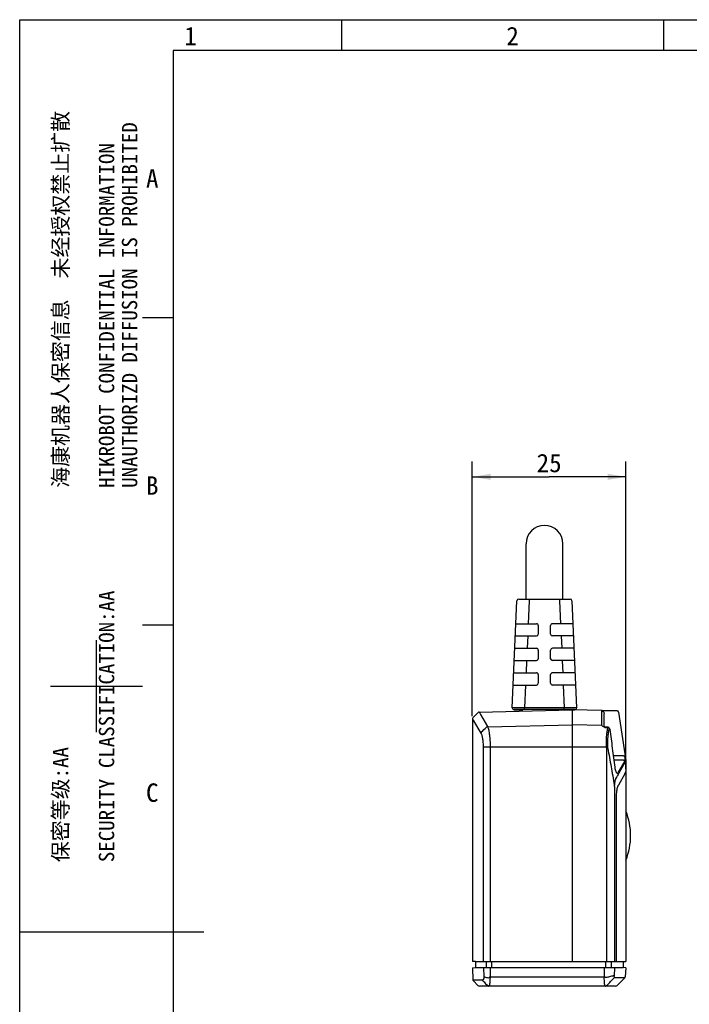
# Model space of a CAD drawing. Header units: millimetres. Extents: x 0 to 420, y 0 to 297.
# Tile 2 of 4: x 0 to 109, y 137 to 297. Entities that reach past the tile are written whole.
import ezdxf
from ezdxf.enums import TextEntityAlignment as Align

# ---------------------------------------------------------------- set-up
doc = ezdxf.new("R2010")
doc.units = ezdxf.units.MM
doc.header["$LTSCALE"] = 23.1
doc.layers.get('0').update_dxf_attribs({"linetype": 'CONTINUOUS'})
doc.layers.add('00_COMPONENTS', color=7, linetype='CONTINUOUS')
doc.layers.add('51__DRAFT_DIMS', color=7, linetype='CONTINUOUS')
doc.styles.get("Standard").update_dxf_attribs({"font": 'simfang.ttf'})
doc.styles.add('TEXTSTYLE_3', font='simfang.ttf')
doc.dimstyles.new('DIMSTYLE_5', dxfattribs={"dimtxt": 3, "dimasz": 3, "dimexe": 2.5, "dimexo": 0.5, "dimgap": 0.75, "dimtad": 1, "dimdec": 0, "dimdsep": 46, "dimtxsty": 'Standard', "dimblk": '_FILLED', "dimblk1": '_FILLED', "dimblk2": '_FILLED', "dimcen": 0.09, "dimclrt": 3, "dimazin": 2, "dimtp": 0.2, "dimtm": 0.2, "dimtfac": 1, "dimtdec": 0, "dimtofl": 0, "dimtmove": 0, "dimatfit": 3, "dimldrblk": '_FILLED', "dimfxl": 1, "dimtolj": 1, "dimarcsym": 0})

# ---------------------------------------------------------------- blocks, each defined once
blk = doc.blocks.new('_FILLED')
at = {"color": 0, "linetype": 'ByBlock'}
blk.add_solid([(0, 0), (-1, 0.167), (-1, -0.167)], dxfattribs=at)
blk = doc.blocks.new('*D7')
at = {"layer": '51__DRAFT_DIMS', "color": 4}
for p, q in [((73.77, 183.62), (73.77, 225.07)), ((98.81, 175), (98.81, 225.07)), ((73.77, 222.57), (86.29, 222.57)), ((98.81, 222.57), (86.29, 222.57))]:
    blk.add_line(p, q, dxfattribs=at)
at = {"layer": '51__DRAFT_DIMS', "color": 4, "xscale": 3, "yscale": 3, "zscale": 3, "rotation": 180}
blk.add_blockref('_FILLED', (73.77, 222.57), dxfattribs=at)
at = {"layer": '51__DRAFT_DIMS', "color": 4, "xscale": 3, "yscale": 3, "zscale": 3}
blk.add_blockref('_FILLED', (98.81, 222.57), dxfattribs=at)
at = {"layer": '51__DRAFT_DIMS', "color": 3}
blk.add_text('25', height=3, dxfattribs=at).set_placement((86.29, 223.32), align=Align.CENTER)

msp = doc.modelspace()

# ---------------------------------------------------------------- linework, layer by layer
at = {"color": 7}
for p, q in [((0, 0), (0, 297)), ((0, 297), (420, 297)), ((52.499, 291.996), (52.499, 296.996)), ((104.999, 291.996), (104.999, 296.996)), ((25, 292), (25, 5)), ((415, 292), (25, 292)), ((20, 248.497), (25, 248.497)), ((20, 198.497), (25, 198.497)), ((12.5, 180.998), (12.5, 195.997)), ((5, 188.497), (20, 188.497)), ((0, 148.5), (30, 148.5))]:
    msp.add_line(p, q, dxfattribs=at)
at = {"layer": '00_COMPONENTS', "color": 7}
for p, q in [((82.524, 202.661), (82.524, 211.661)), ((88.524, 202.661), (88.524, 211.661)), ((80.288, 184.975), (81.047, 202.375)), ((81.347, 202.661), (88.003, 202.662)), ((88.003, 202.662), (89.701, 202.661)), ((90.001, 202.375), (90.76, 184.975)), ((80.885, 198.661), (84.224, 198.662)), ((84.524, 198.362), (84.524, 196.962)), ((86.524, 196.962), (86.524, 198.362)), ((90.163, 198.661), (86.824, 198.662)), ((80.798, 196.661), (84.224, 196.662)), ((90.25, 196.661), (86.824, 196.662)), ((80.711, 194.661), (84.224, 194.662)), ((84.524, 194.362), (84.524, 192.962)), ((86.524, 192.962), (86.524, 194.362)), ((90.337, 194.661), (86.824, 194.662)), ((80.623, 192.661), (84.224, 192.662)), ((90.425, 192.661), (86.824, 192.662)), ((80.536, 190.661), (84.224, 190.662)), ((84.524, 190.362), (84.524, 188.962)), ((86.524, 188.962), (86.524, 190.362)), ((90.512, 190.661), (86.824, 190.662)), ((80.449, 188.661), (84.224, 188.662)), ((90.599, 188.661), (86.824, 188.662)), ((74.891, 184.257), (90.024, 184.654)), ((80.587, 184.662), (80.587, 184.661)), ((90.153, 184.662), (80.587, 184.662)), ((80.587, 184.661), (82.024, 184.661)), ((90.024, 184.661), (90.024, 143.659)), ((97.362, 184.461), (90.024, 184.654)), ((90.028, 184.661), (90.461, 184.661)), ((90.461, 184.662), (90.153, 184.662)), ((90.461, 184.661), (90.461, 184.662)), ((73.774, 183.116), (73.774, 143.685)), ((74.648, 184.149), (73.857, 183.323)), ((95.274, 181.906), (95.274, 184.018)), ((97.602, 184.248), (98.772, 176.372)), ((95.873, 181.796), (95.587, 181.805)), ((98.774, 176.345), (98.774, 174.637)), ((98.638, 174.192), (97.583, 172.356)), ((98.769, 174.576), (98.772, 174.6)), ((98.769, 174.559), (98.806, 174.559)), ((98.806, 174.559), (98.806, 143.659)), ((97.278, 143.659), (97.278, 170.533)), ((74.274, 143.659), (73.774, 143.685)), ((74.274, 143.659), (98.806, 143.659)), ((74.274, 143.659), (74.274, 142.659)), ((98.374, 143.659), (98.374, 142.659)), ((73.775, 142.633), (74.274, 142.659)), ((73.775, 142.633), (73.88, 140.64)), ((74.274, 142.659), (98.374, 142.659)), ((98.773, 142.638), (98.374, 142.659)), ((98.773, 142.638), (98.695, 141.152)), ((74.671, 139.763), (73.937, 140.511)), ((76.462, 139.659), (74.921, 139.659)), ((95.416, 139.659), (76.462, 139.659)), ((97.108, 139.659), (95.436, 139.659)), ((98.637, 141.021), (97.391, 139.776))]:
    msp.add_line(p, q, dxfattribs=at)
at = {"layer": '00_COMPONENTS', "color": 4}
for p, q in [((83.045, 202.375), (82.883, 198.662)), ((83.045, 202.662), (83.045, 202.375)), ((88.003, 202.662), (88.003, 202.375)), ((88.003, 202.375), (88.165, 198.662)), ((82.796, 196.662), (82.709, 194.662)), ((88.252, 196.662), (88.339, 194.662)), ((82.621, 192.662), (82.534, 190.662)), ((88.427, 192.662), (88.514, 190.662)), ((82.447, 188.662), (82.286, 184.975)), ((88.601, 188.662), (88.762, 184.975)), ((82.286, 184.662), (82.286, 184.975)), ((88.762, 184.975), (82.286, 184.975)), ((88.762, 184.662), (88.762, 184.975)), ((94.884, 182.177), (94.884, 184.407)), ((95.584, 184.502), (97.358, 184.456)), ((97.358, 184.456), (97.362, 184.461)), ((73.899, 183.025), (73.774, 183.116)), ((75.193, 180.861), (74.021, 182.868)), ((74.891, 184.257), (74.986, 184.123)), ((75.108, 183.895), (76.269, 181.909)), ((76.28, 181.888), (90.024, 182.214)), ((94.905, 182.098), (90.024, 182.214)), ((95.852, 181.722), (95.584, 181.731)), ((96.174, 181.429), (96.166, 181.428)), ((75.587, 143.659), (75.587, 178.589)), ((75.587, 178.589), (95.655, 178.589)), ((76.67, 178.589), (76.67, 143.659)), ((95.678, 143.659), (95.678, 178.177)), ((98.383, 177.135), (96.753, 177.135)), ((98.386, 176.455), (96.84, 176.455)), ((98.383, 177.135), (98.628, 177.171)), ((97.609, 174.499), (98.61, 176.238)), ((98.638, 176.055), (97.644, 174.325)), ((97.551, 174.395), (97.609, 174.498)), ((96.931, 172.126), (96.931, 143.659)), ((76.011, 143.659), (76.011, 142.659)), ((76.909, 143.659), (76.909, 142.659)), ((95.474, 143.659), (95.474, 142.659)), ((96.402, 143.659), (96.402, 142.659)), ((75.589, 142.659), (75.664, 141.152)), ((76.671, 142.659), (76.673, 141.116)), ((95.273, 141.116), (76.673, 141.116)), ((95.271, 142.659), (95.273, 141.116)), ((96.932, 142.659), (96.864, 141.291)), ((75.446, 140.64), (73.88, 140.64)), ((76.466, 139.659), (76.462, 139.659)), ((95.416, 139.659), (95.436, 139.659)), ((98.637, 141.021), (96.902, 141.021))]:
    msp.add_line(p, q, dxfattribs=at)
msp.add_lwpolyline([(73.783, 183.109), (73.78, 183.112), (73.777, 183.113), (73.776, 183.115), (73.774, 183.116), (73.774, 183.116)], dxfattribs=at)
at = {"layer": '00_COMPONENTS', "color": 7}
for points in [[(95.587, 181.805), (95.578, 181.806), (95.542, 181.808), (95.508, 181.813), (95.474, 181.82), (95.443, 181.828), (95.414, 181.837), (95.386, 181.847), (95.359, 181.858), (95.334, 181.87), (95.311, 181.882), (95.29, 181.895), (95.272, 181.908), (95.274, 181.906), (95.274, 181.906)], [(96.174, 181.429), (96.171, 181.448), (96.164, 181.486), (96.156, 181.521), (96.146, 181.554), (96.136, 181.584), (96.124, 181.612), (96.111, 181.639), (96.096, 181.665), (96.078, 181.69), (96.057, 181.713), (96.033, 181.735), (96.007, 181.754), (95.978, 181.77), (95.947, 181.783), (95.914, 181.792), (95.879, 181.796), (95.873, 181.796)]]:
    msp.add_lwpolyline(points, dxfattribs=at)
for centre, radius, start, end in [((85.524, 211.661), 3, 0, 180), ((81.347, 202.361), 0.3, 90, 177.5), ((89.701, 202.361), 0.3, 2.5, 90), ((84.224, 198.362), 0.3, 359.99995, 90), ((86.824, 198.362), 0.3, 90, 180.00005), ((84.224, 196.962), 0.3, 270, 359.99992), ((86.824, 196.962), 0.3, 180.00008, 270), ((84.224, 194.362), 0.3, 359.99995, 90), ((86.824, 194.362), 0.3, 90, 180.00005), ((84.224, 192.962), 0.3, 270, 359.99992), ((86.824, 192.962), 0.3, 180.00008, 270), ((84.224, 190.362), 0.3, 359.99995, 90), ((86.824, 190.362), 0.3, 90, 180.00005), ((84.224, 188.962), 0.3, 270, 359.99992), ((86.824, 188.962), 0.3, 180.00008, 270), ((80.587, 184.962), 0.3, 177.5, 270), ((80.587, 184.961), 0.3, 177.5, 270), ((90.461, 184.962), 0.3, 270, 2.5), ((90.461, 184.961), 0.3, 270, 2.5), ((97.355, 184.212), 0.25, 8.4461, 88.5), ((74.074, 183.116), 0.3, 136.26326, 180), ((74.901, 183.907), 0.35, 91.5, 136.26326), ((98.594, 176.345), 0.18, 0, 8.4461), ((88.774, 164.159), 10.8, 338.26154, 21.73846), ((98.495, 141.163), 0.2, 315, 357), ((74.079, 140.651), 0.2, 183, 224.5), ((74.921, 140.009), 0.35, 224.5, 270), ((97.108, 140.059), 0.4, 270, 315)]:
    msp.add_arc(centre, radius, start, end, dxfattribs=at)
at = {"layer": '00_COMPONENTS', "color": 4}
for centre, radius, start, end in [((75.225, 183.966), 0.137, 203.19799, 208.63802), ((74.533, 183.589), 0.651, 27.99858, 28.57816), ((-119.973, 383.165), 281.034, 314.00963, 314.22799), ((95.616, 182.642), 0.911, 249.79586, 260.95356), ((95.618, 182.649), 0.918, 260.93766, 264.45487), ((95.615, 182.618), 0.887, 264.44434, 268.04722), ((88.782, 266.943), 88.621, 274.44785, 274.57489), ((100.071, 175.689), 3.122, 187.16142, 188.67581), ((97.708, 176.774), 1.049, 329.26142, 330.68426), ((98.451, 176.167), 0.218, 328.97864, 330.04392), ((97.019, 173.5), 0.162, 6.69164, 14.41738), ((83.186, 171.593), 31.327, 256.24591, 257.57148), ((82.567, 141.119), 5.894, 180.03055, 180.50404), ((102.504, 141.125), 7.231, 180.07432, 180.46027), ((95.273, 140.895), 0.22, 87.21653, 89.99597), ((96.958, 141.097), 0.0551, 90.03405, 97.96216), ((75.446, 140.586), 0.0544, 82.5105, 89.97226), ((75.503, 140.471), 0.0395, 83.08981, 91.48056), ((76.444, 139.984), 0.326, 264.74287, 269.99116), ((95.436, 140.031), 0.372, 270.00856, 275.19888)]:
    msp.add_arc(centre, radius, start, end, dxfattribs=at)
at = {"layer": '00_COMPONENTS', "color": 7}
msp.add_ellipse((94.774, 174.192), major_axis=(3.993, 0.572), ratio=0.4279692, start_param=-0.3230372, end_param=-0.1087244, dxfattribs=at)
at = {"layer": '00_COMPONENTS', "color": 4}
for points, knots in [([(82.286, 184.975), (82.156, 184.976), (81.901, 184.977), (81.531, 184.979), (81.238, 184.98), (81.022, 184.98), (80.877, 184.98), (80.746, 184.98), (80.63, 184.98), (80.529, 184.979), (80.456, 184.979), (80.406, 184.978), (80.375, 184.978), (80.349, 184.977), (80.328, 184.977), (80.311, 184.976), (80.3, 184.976), (80.294, 184.976), (80.29, 184.975), (80.289, 184.975), (80.288, 184.975), (80.288, 184.975)], [0, 0, 0, 0, 0.1950653, 0.3826895, 0.5555529, 0.6343835, 0.7070906, 0.7729884, 0.8314251, 0.8818513, 0.9237858, 0.9414396, 0.9568315, 0.969923, 0.9806766, 0.9890699, 0.9950901, 0.9972068, 0.998727, 0.999652, 1, 1, 1, 1]), ([(90.76, 184.975), (90.76, 184.975), (90.759, 184.975), (90.758, 184.975), (90.754, 184.976), (90.748, 184.976), (90.737, 184.976), (90.72, 184.977), (90.699, 184.977), (90.673, 184.978), (90.642, 184.978), (90.592, 184.979), (90.519, 184.979), (90.418, 184.98), (90.302, 184.98), (90.17, 184.98), (90.026, 184.98), (89.81, 184.98), (89.517, 184.979), (89.147, 184.977), (88.892, 184.976), (88.762, 184.975)], [0, 0, 0, 0, 0.000348, 0.0012728, 0.0027927, 0.0049092, 0.010929, 0.0193232, 0.0300796, 0.0431763, 0.0585752, 0.0762369, 0.1181884, 0.1686414, 0.2270943, 0.2930064, 0.3657195, 0.444539, 0.6173621, 0.8049351, 1, 1, 1, 1]), ([(94.884, 184.407), (94.884, 184.418), (94.895, 184.444), (94.937, 184.469), (94.998, 184.486), (95.082, 184.497), (95.186, 184.504), (95.307, 184.506), (95.442, 184.505), (95.536, 184.503), (95.584, 184.502)], [0, 0, 0, 0, 0.0459722, 0.1057327, 0.1910795, 0.3055426, 0.4485313, 0.6164504, 0.8032291, 1, 1, 1, 1]), ([(94.884, 184.407), (94.936, 184.405), (95.038, 184.383), (95.167, 184.297), (95.254, 184.169), (95.274, 184.068), (95.274, 184.018)], [0, 0, 0, 0, 0.2533272, 0.5046729, 0.7532957, 1, 1, 1, 1]), ([(74.021, 182.868), (74.012, 182.882), (73.979, 182.934), (73.942, 182.984), (73.91, 183.015)], [0, 0, 0, 0, 0.2751609, 1, 1, 1, 1]), ([(74.986, 184.123), (74.996, 184.109), (75.04, 184.042), (75.075, 183.97), (75.1, 183.912)], [0, 0, 0, 0, 0.2184595, 1, 1, 1, 1]), ([(76.28, 181.888), (76.238, 181.884), (76.155, 181.861), (76.083, 181.813), (76.052, 181.784)], [0, 0, 0, 0, 0.5004756, 1, 1, 1, 1]), ([(76.28, 181.888), (76.312, 181.807), (76.372, 181.623), (76.478, 181.18), (76.579, 180.504), (76.654, 179.587), (76.67, 178.931), (76.67, 178.589)], [0, 0, 0, 0, 0.0781459, 0.1734267, 0.4096198, 0.6924609, 1, 1, 1, 1]), ([(94.905, 182.098), (94.901, 182.104), (94.89, 182.129), (94.884, 182.157), (94.884, 182.177)], [0, 0, 0, 0, 0.2628509, 1, 1, 1, 1]), ([(95.301, 181.787), (95.208, 181.821), (95.083, 181.89), (94.959, 182.009), (94.918, 182.069), (94.905, 182.098)], [0, 0, 0, 0, 0.5819552, 0.8117666, 1, 1, 1, 1]), ([(95.681, 180.527), (95.7, 180.747), (95.743, 181.147), (95.811, 181.545), (95.852, 181.722)], [0, 0, 0, 0, 0.5473452, 1, 1, 1, 1]), ([(95.852, 181.722), (95.854, 181.741), (95.858, 181.765), (95.865, 181.789), (95.871, 181.796), (95.873, 181.796)], [0, 0, 0, 0, 0.7109818, 0.9034055, 1, 1, 1, 1]), ([(95.908, 180.43), (95.928, 180.636), (95.974, 181.012), (96.043, 181.386), (96.085, 181.552)], [0, 0, 0, 0, 0.5465998, 1, 1, 1, 1]), ([(96.085, 181.552), (96.085, 181.554), (96.087, 181.561), (96.09, 181.568), (96.092, 181.572)], [0, 0, 0, 0, 0.2926567, 1, 1, 1, 1]), ([(96.092, 181.572), (96.095, 181.576), (96.104, 181.583), (96.113, 181.577), (96.117, 181.574)], [0, 0, 0, 0, 0.484024, 1, 1, 1, 1]), ([(96.117, 181.574), (96.123, 181.568), (96.134, 181.55), (96.153, 181.502), (96.162, 181.459), (96.166, 181.428)], [0, 0, 0, 0, 0.163123, 0.3956722, 1, 1, 1, 1]), ([(96.166, 181.428), (96.311, 180.408), (96.587, 178.366), (96.845, 176.322), (96.973, 175.299)], [0, 0, 0, 0, 0.4999982, 1, 1, 1, 1]), ([(75.283, 181.04), (75.258, 181.016), (75.218, 180.96), (75.197, 180.894), (75.193, 180.861)], [0, 0, 0, 0, 0.5105064, 1, 1, 1, 1]), ([(75.587, 178.589), (75.587, 178.827), (75.57, 179.283), (75.505, 179.833), (75.426, 180.227), (75.359, 180.475), (75.284, 180.684), (75.225, 180.808), (75.193, 180.861)], [0, 0, 0, 0, 0.3069751, 0.5887, 0.7132936, 0.8242276, 0.9200172, 1, 1, 1, 1]), ([(95.655, 178.589), (95.643, 178.757), (95.63, 179.092), (95.631, 179.739), (95.655, 180.217), (95.681, 180.527)], [0, 0, 0, 0, 0.2612431, 0.517962, 1, 1, 1, 1]), ([(95.851, 178.604), (95.844, 178.764), (95.84, 179.08), (95.853, 179.689), (95.88, 180.138), (95.908, 180.43)], [0, 0, 0, 0, 0.2619774, 0.5185736, 1, 1, 1, 1]), ([(95.854, 178.35), (96.034, 177.359), (96.387, 175.376), (96.736, 173.393), (96.911, 172.401)], [0, 0, 0, 0, 0.4999288, 1, 1, 1, 1]), ([(98.386, 176.455), (98.44, 176.45), (98.546, 176.407), (98.61, 176.311), (98.623, 176.26)], [0, 0, 0, 0, 0.5075294, 1, 1, 1, 1]), ([(98.623, 176.26), (98.644, 176.298), (98.673, 176.397), (98.68, 176.497), (98.681, 176.553)], [0, 0, 0, 0, 0.4334532, 1, 1, 1, 1]), ([(98.681, 176.553), (98.683, 176.65), (98.67, 176.857), (98.644, 177.062), (98.628, 177.171)], [0, 0, 0, 0, 0.4673461, 1, 1, 1, 1]), ([(98.774, 176.345), (98.774, 176.347), (98.773, 176.338), (98.772, 176.334), (98.769, 176.321), (98.766, 176.313), (98.765, 176.309)], [0, 0, 0, 0, 0.0881339, 0.3178218, 0.6327924, 1, 1, 1, 1]), ([(96.985, 175.218), (97, 175.115), (97.039, 174.923), (97.099, 174.735), (97.133, 174.65)], [0, 0, 0, 0, 0.5299107, 1, 1, 1, 1]), ([(98.731, 176.224), (98.725, 176.212), (98.696, 176.156), (98.664, 176.101), (98.64, 176.058)], [0, 0, 0, 0, 0.2165245, 1, 1, 1, 1]), ([(98.765, 176.309), (98.763, 176.303), (98.753, 176.274), (98.741, 176.246), (98.731, 176.224)], [0, 0, 0, 0, 0.2101292, 1, 1, 1, 1]), ([(97.18, 173.519), (97.145, 173.458), (97.084, 173.308), (97.015, 173.049), (96.963, 172.735), (96.943, 172.508), (96.936, 172.388)], [0, 0, 0, 0, 0.1817228, 0.4140555, 0.690496, 1, 1, 1, 1]), ([(97.133, 174.65), (97.149, 174.611), (97.181, 174.539), (97.235, 174.445), (97.29, 174.373), (97.346, 174.323), (97.404, 174.297), (97.463, 174.302), (97.514, 174.338), (97.539, 174.374), (97.551, 174.395)], [0, 0, 0, 0, 0.1968109, 0.3667625, 0.5085557, 0.6230998, 0.7153866, 0.7975258, 0.8876169, 1, 1, 1, 1]), ([(96.911, 172.401), (96.914, 172.4), (96.923, 172.396), (96.931, 172.392), (96.936, 172.388)], [0, 0, 0, 0, 0.3058332, 1, 1, 1, 1]), ([(96.931, 172.126), (96.931, 172.192), (96.932, 172.279), (96.935, 172.367), (96.936, 172.388)], [0, 0, 0, 0, 0.7518083, 1, 1, 1, 1]), ([(75.664, 141.152), (75.657, 141.078), (75.644, 140.973), (75.613, 140.845), (75.587, 140.77), (75.559, 140.71), (75.527, 140.668), (75.492, 140.642), (75.465, 140.638), (75.453, 140.64)], [0, 0, 0, 0, 0.3788804, 0.5370524, 0.6717102, 0.782331, 0.8701105, 0.9394471, 1, 1, 1, 1]), ([(75.738, 141.165), (75.722, 141.165), (75.701, 141.165), (75.676, 141.159), (75.667, 141.155), (75.664, 141.152)], [0, 0, 0, 0, 0.6127493, 0.8347539, 1, 1, 1, 1]), ([(76.512, 141.074), (76.504, 141.057), (76.491, 141.029), (76.459, 140.997), (76.444, 141.001)], [0, 0, 0, 0, 0.5363572, 1, 1, 1, 1]), ([(76.627, 141.112), (76.616, 141.11), (76.577, 141.102), (76.538, 141.088), (76.512, 141.074)], [0, 0, 0, 0, 0.2682039, 1, 1, 1, 1]), ([(95.471, 141.069), (95.458, 141.076), (95.398, 141.102), (95.333, 141.113), (95.283, 141.115)], [0, 0, 0, 0, 0.2296843, 1, 1, 1, 1]), ([(96.745, 141.331), (96.545, 141.27), (96.141, 141.164), (95.734, 141.072), (95.53, 141.029)], [0, 0, 0, 0, 0.5011209, 1, 1, 1, 1]), ([(96.864, 141.291), (96.855, 141.306), (96.816, 141.333), (96.77, 141.334), (96.745, 141.331)], [0, 0, 0, 0, 0.4134355, 1, 1, 1, 1]), ([(96.95, 141.152), (96.942, 141.151), (96.92, 141.157), (96.898, 141.187), (96.878, 141.233), (96.869, 141.27), (96.864, 141.291)], [0, 0, 0, 0, 0.1493809, 0.3494833, 0.6317118, 1, 1, 1, 1]), ([(96.902, 141.021), (96.918, 141.039), (96.946, 141.08), (96.957, 141.128), (96.958, 141.152)], [0, 0, 0, 0, 0.4977413, 1, 1, 1, 1]), ([(75.502, 140.511), (75.485, 140.528), (75.458, 140.569), (75.448, 140.616), (75.446, 140.64)], [0, 0, 0, 0, 0.4977852, 1, 1, 1, 1]), ([(75.507, 140.51), (75.491, 140.528), (75.465, 140.568), (75.454, 140.616), (75.453, 140.64)], [0, 0, 0, 0, 0.4972558, 1, 1, 1, 1]), ([(75.502, 140.511), (75.56, 140.448), (75.793, 140.199), (76.027, 139.95), (76.202, 139.763)], [0, 0, 0, 0, 0.2494031, 1, 1, 1, 1]), ([(76.414, 139.66), (76.374, 139.664), (76.296, 139.686), (76.23, 139.734), (76.202, 139.763)], [0, 0, 0, 0, 0.4977083, 1, 1, 1, 1]), ([(76.661, 141.063), (76.655, 140.875), (76.642, 140.608), (76.614, 140.272), (76.59, 140.067), (76.564, 139.901), (76.539, 139.79), (76.516, 139.723), (76.499, 139.686), (76.48, 139.661), (76.466, 139.659)], [0, 0, 0, 0, 0.3921808, 0.5606951, 0.7054325, 0.8231565, 0.9115391, 0.9443495, 0.9696317, 1, 1, 1, 1]), ([(95.382, 139.707), (95.375, 139.731), (95.361, 139.791), (95.345, 139.897), (95.329, 140.033), (95.309, 140.268), (95.29, 140.616), (95.281, 140.908), (95.273, 141.067)], [0, 0, 0, 0, 0.0557985, 0.1346552, 0.235486, 0.3566811, 0.6517477, 1, 1, 1, 1]), ([(95.409, 139.66), (95.403, 139.662), (95.392, 139.679), (95.386, 139.696), (95.382, 139.707)], [0, 0, 0, 0, 0.3642507, 1, 1, 1, 1]), ([(95.416, 139.659), (95.415, 139.659), (95.413, 139.659), (95.411, 139.659), (95.409, 139.66)], [0, 0, 0, 0, 0.3042004, 1, 1, 1, 1]), ([(95.47, 139.66), (95.515, 139.664), (95.604, 139.689), (95.678, 139.743), (95.709, 139.776)], [0, 0, 0, 0, 0.4977498, 1, 1, 1, 1]), ([(95.53, 141.029), (95.525, 141.027), (95.508, 141.029), (95.488, 141.046), (95.476, 141.061), (95.471, 141.069)], [0, 0, 0, 0, 0.2358349, 0.606148, 1, 1, 1, 1]), ([(95.709, 139.776), (95.909, 139.983), (96.307, 140.398), (96.705, 140.813), (96.902, 141.021)], [0, 0, 0, 0, 0.5010835, 1, 1, 1, 1])]:
    msp.add_open_spline(points, degree=3, knots=knots, dxfattribs=at)
for points in [[(73.91, 183.015), (73.907, 183.019), (73.903, 183.022), (73.899, 183.025)], [(76.269, 181.909), (76.273, 181.902), (76.276, 181.895), (76.28, 181.888)], [(95.673, 178.34), (95.668, 178.423), (95.662, 178.506), (95.655, 178.589)], [(95.678, 178.177), (95.678, 178.231), (95.676, 178.286), (95.673, 178.34)], [(95.854, 178.35), (95.857, 178.435), (95.855, 178.52), (95.851, 178.604)], [(97.644, 174.325), (97.489, 174.056), (97.335, 173.788), (97.18, 173.519)], [(76.673, 141.116), (76.657, 141.116), (76.642, 141.114), (76.627, 141.112)], [(76.673, 141.067), (76.669, 141.067), (76.664, 141.065), (76.661, 141.063)]]:
    msp.add_open_spline(points, degree=3, dxfattribs=at)
at = {"layer": '00_COMPONENTS', "color": 7}
for points, knots in [([(98.772, 174.6), (98.772, 174.604), (98.773, 174.616), (98.774, 174.628), (98.774, 174.637)], [0, 0, 0, 0, 0.2952096, 1, 1, 1, 1]), ([(97.278, 170.533), (97.278, 170.829), (97.301, 171.255), (97.386, 171.785), (97.446, 172.018), (97.481, 172.121)], [0, 0, 0, 0, 0.5524214, 0.7951114, 1, 1, 1, 1]), ([(97.481, 172.121), (97.486, 172.137), (97.506, 172.193), (97.528, 172.248), (97.547, 172.287)], [0, 0, 0, 0, 0.2676418, 1, 1, 1, 1]), ([(97.547, 172.287), (97.55, 172.293), (97.561, 172.317), (97.573, 172.34), (97.583, 172.356)], [0, 0, 0, 0, 0.2609038, 1, 1, 1, 1])]:
    msp.add_open_spline(points, degree=3, knots=knots, dxfattribs=at)

# ---------------------------------------------------------------- texts
at = {"color": 3, "style": 'TEXTSTYLE_3'}
for s, p in [('1', (26.818, 292.843)), ('2', (79.318, 292.843)), ('A', (20.589, 269.652)), ('B', (20.589, 219.652)), ('C', (20.589, 169.653))]:
    msp.add_text(s, height=3, dxfattribs=at).set_placement(p)
at = {"color": 3}
for s, p in [('UNAUTHORIZD DIFFUSION IS PROHIBITED', (19.157, 220.775)), ('HIKROBOT CONFIDENTIAL INFORMATION    ', (15.407, 220.775)), ('海康机器人保密信息  未经授权禁止扩散', (7.907, 220.775)), ('SECURITY CLASSIFICATION:AA', (15.407, 159.834)), ('保密等级:AA', (7.907, 159.834))]:
    msp.add_text(s, height=2.5, rotation=90, dxfattribs=at).set_placement(p)

# ---------------------------------------------------------------- dimensions: what is measured, and where the dimension line sits
at = {"layer": '51__DRAFT_DIMS', "color": 4}
dim = msp.add_linear_dim(base=(98.806, 222.575), p1=(73.774, 183.116), p2=(98.806, 174.496), dimstyle='DIMSTYLE_5', dxfattribs=at)
dim.commit()
dim.dimension.update_dxf_attribs({"geometry": '*D7', "text_midpoint": (86.234, 222.575), "dimtype": 160})

doc.saveas('drawing.dxf')
